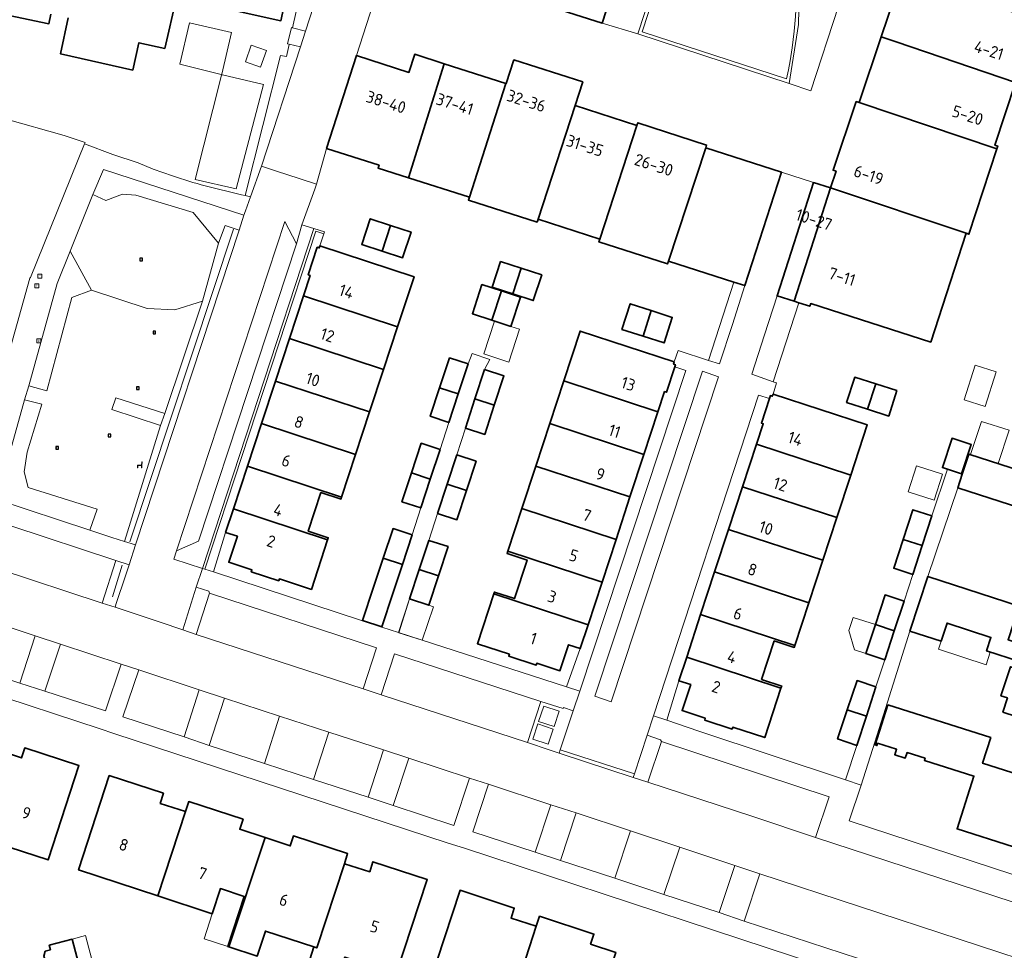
# Model space of a CAD drawing. Extents: x 154024 to 155007, y 472916 to 473908.
# Tile 25 of 49: x 154392 to 154504, y 473598 to 473704. Entities that reach past the tile are written whole.
import ezdxf
from ezdxf.enums import TextEntityAlignment as Align

# ---------------------------------------------------------------- set-up
doc = ezdxf.new("R2010")
doc.units = 0
doc.header["$LTSCALE"] = 0.75
doc.layers.get('0').update_dxf_attribs({"linetype": 'CONTINUOUS'})
for name, color, linetype, lineweight in [('B-RO-GR-BEPLANTING_CULTUUR_HEESTERS-GV', 252, 'CONTINUOUS', 18), ('B-RO-GR-HAAG-G', 252, 'GR-HAAG1', 13), ('B-RO-GR-STRUIK-GV', 252, 'CONTINUOUS', 13), ('B-RO-IE-MEUBILAIR_WEGMEUBILAIR-S', 252, 'CONTINUOUS', 25), ('B-RO-IE-TERREINAFSCHEIDING_KUNSTMATIG_MUUR-GV', 252, 'CONTINUOUS', 18), ('B-RO-OG-BEBOUWING-GV', 6, 'CONTINUOUS', 35), ('B-RO-OG-BEBOUWING-T18', 1, 'CONTINUOUS', 18), ('B-RO-OG-BEBOUWING_LAGE TRAFO-GV', 6, 'CONTINUOUS', 18), ('B-RO-OG-BEBOUWING_LUIFEL-GV', 6, 'CONTINUOUS', 18), ('B-RO-OG-BEBOUWING_OVERBOUWING-GV', 6, 'CONTINUOUS', 18), ('B-RO-OG-TERREIN_CULTUURSCHEIDING-GV', 252, 'CONTINUOUS', 18), ('B-RO-OG-TERREIN_ERF-GV', 252, 'CONTINUOUS', 18), ('B-RO-OG-TERREIN_ONBEGROEID-GV', 252, 'CONTINUOUS', 18), ('B-RO-RI-GWA_KOLK-S', 252, 'CONTINUOUS', 25), ('B-RO-RI-GWA_RIOOLPUT-S', 252, 'CONTINUOUS', 25), ('B-RO-VH-ONVERHARD-GV', 252, 'CONTINUOUS', 18), ('B-RO-VH-VERHARDING_BEDRIJFSVLOERPLAAT-GV', 252, 'CONTINUOUS', 18), ('B-RO-VH-VERHARDING_BETONSTRAATSTEEN-GV', 252, 'CONTINUOUS', 18), ('B-RO-VH-VERHARDING_SIERBESTRATING-GV', 252, 'CONTINUOUS', 18), ('B-RO-VH-VERHARDING_STRAATBAKSTEEN-GV', 252, 'CONTINUOUS', 18), ('B-RO-VH-VERHARDING_TEGEL-GV', 252, 'CONTINUOUS', 18)]:
    doc.layers.add(name, color=color, linetype=linetype, lineweight=lineweight)
doc.styles.add('NLCS-ISO', font='NLCS-ISO.ttf')
doc.styles.add('NLCS-ISO-M200-T18', font='NLCS-ISO.ttf', dxfattribs={"height": 0.36})
doc.linetypes.add('GR-HAAG1', pattern='A,6,[176,NLCS.SHX,S=0.125,R=0,X=0,Y=0],-2', length=8)

# ---------------------------------------------------------------- blocks, each defined once
blk = doc.blocks.new('SRI-PUT_INSPECTIEPUT_RIOOLPUT-SO')
at = {"color": 0, "linetype": 'ByBlock', "lineweight": 18}
blk.add_lwpolyline([(-1.12, -1.12), (1.12, -1.12), (1.12, 1.12), (-1.12, 1.12)], close=True, dxfattribs=at)
at = {"color": 0, "linetype": 'ByBlock', "lineweight": 18, "style": 'NLCS-ISO'}
blk.add_text('r', height=1.5, dxfattribs=at).set_placement((0, 0.28), align=Align.MIDDLE_CENTER)
blk = doc.blocks.new('SRI-KOLK-SO')
at = {"color": 0, "linetype": 'ByBlock', "lineweight": 18}
blk.add_lwpolyline([(-1.125, -1.125), (1.125, -1.125), (1.125, 1.125), (-1.125, 1.125)], close=True, dxfattribs=at)
at = {"color": 0, "linetype": 'ByBlock', "lineweight": 18, "style": 'NLCS-ISO'}
blk.add_text('k', height=1.5, dxfattribs=at).set_placement((0, 0), align=Align.MIDDLE_CENTER)
blk = doc.blocks.new('SIE-WEG_SPEELTOESTEL-SO')
at = {"flags": 128}
blk.add_lwpolyline([(-0.75, -0.75), (0.75, -0.75), (0.75, 0.75), (-0.75, 0.75)], close=True, dxfattribs=at)
at = {"style": 'NLCS-ISO'}
blk.add_text('SPT', height=0.45, dxfattribs=at).set_placement((0, 0), align=Align.MIDDLE_CENTER)
blk = doc.blocks.new('SIE-WEG_ZITBANK-SO')
at = {"color": 0, "linetype": 'ByBlock', "lineweight": 18}
blk.add_lwpolyline([(-0.91, -1.63), (-0.91, -0.2), (1.09, -0.2), (1.09, -1.63), (1.29, -1.63), (1.29, -0.21), (1.54, 1.78), (1.33, 1.78), (1.11, 0), (-1.11, 0), (-1.11, -1.63)], close=True, dxfattribs=at)

msp = doc.modelspace()

# ---------------------------------------------------------------- linework, layer by layer
at = {"layer": 'B-RO-GR-BEPLANTING_CULTUUR_HEESTERS-GV', "flags": 128}
for points in [[(154424.664, 473702.584), (154431.079, 473722.48), (154427.734, 473723.236), (154423.195, 473702.949)], [(154424.068, 473700.773), (154422.814, 473701.074), (154422.807, 473701.042), (154422.505, 473699.682), (154421.824, 473699.818), (154417.78, 473683.871), (154418.408, 473683.739), (154419.671, 473687.205)], [(154417.661, 473681.64), (154401.672, 473686.856), (154400.474, 473683.98), (154401.949, 473683.329), (154403.831, 473684.033), (154405.369, 473683.915), (154411.87, 473681.966), (154414.767, 473678.453), (154415.533, 473680.459), (154417.1, 473679.933)], [(154397.886, 473677.556), (154396.406, 473673.873), (154393.182, 473662.231), (154395.246, 473661.678), (154398.106, 473672.285), (154400.313, 473673.129)], [(154473.188, 473669.232), (154474.619, 473673.64), (154473.362, 473674.043), (154470.468, 473665.136), (154471.725, 473664.724)], [(154478.266, 473672.472), (154476.832, 473668.053), (154475.38, 473663.58), (154477.825, 473662.704), (154480.741, 473671.679), (154480.207, 473671.85)], [(154392.722, 473660.656), (154389.527, 473649.297), (154400.139, 473645.812), (154400.975, 473648.223), (154393.111, 473650.665), (154392.686, 473652.457), (154392.994, 473654.696), (154394.697, 473660.149)], [(154404.187, 473640.652), (154404.596, 473641.896), (154403.09, 473642.379), (154401.525, 473637.533), (154403.005, 473637.057), (154403.146, 473637.484)], [(154412.228, 473633.979), (154413.74, 473638.656), (154413.653, 473638.89), (154412.221, 473639.35), (154410.707, 473634.492)], [(154463.567, 473617.166), (154465.113, 473621.786), (154465.03, 473622.001), (154463.494, 473622.517), (154462.046, 473618.118), (154461.903, 473617.686)]]:
    msp.add_lwpolyline(points, close=True, dxfattribs=at)
at = {"layer": 'B-RO-GR-HAAG-G', "flags": 128}
for points in [[(154404.684, 473644.488), (154416.457, 473680.061)], [(154403.81, 473641.86), (154402.711, 473638.251)]]:
    msp.add_lwpolyline(points, dxfattribs=at)
at = {"layer": 'B-RO-GR-STRUIK-GV', "flags": 128}
for points in [[(154405.341, 473644.162), (154417.1, 473679.933), (154415.533, 473680.459), (154414.767, 473678.453), (154412.941, 473671.85), (154408.673, 473659.094), (154408.157, 473657.747), (154404.065, 473644.554)], [(154408.673, 473659.094), (154403.108, 473660.862), (154402.646, 473659.534), (154408.157, 473657.747)]]:
    msp.add_lwpolyline(points, close=True, dxfattribs=at)
at = {"layer": 'B-RO-IE-TERREINAFSCHEIDING_KUNSTMATIG_MUUR-GV', "flags": 128}
msp.add_lwpolyline([(154477.389, 473731.655), (154476.491, 473734.115), (154475.455, 473736.521), (154473.83, 473737.107), (154462.428, 473702.252), (154479.624, 473696.62), (154480.703, 473703.331), (154480.847, 473710.126), (154480.732, 473711.263), (154478.822, 473713.725), (154477.458, 473716.525), (154476.696, 473719.546), (154476.569, 473722.659), (154477.083, 473725.732), (154478.216, 473728.634)], close=True, dxfattribs=at)
msp.add_lwpolyline([(154480.374, 473704.218), (154480.226, 473702.571), (154479.984, 473700.67), (154479.745, 473699.197), (154479.551, 473698.17), (154479.332, 473697.137), (154462.932, 473702.508), (154471.425, 473728.469)], dxfattribs=at)
at = {"layer": 'B-RO-OG-BEBOUWING-GV', "flags": 128}
for points in [[(154436.55, 473718.733), (154449.91, 473714.405), (154447.506, 473706.983), (154458.382, 473703.459), (154470.56, 473741.024), (154459.687, 473744.549), (154459.598, 473744.273), (154457.061, 473745.092), (154457.145, 473745.353), (154446.307, 473748.851)], [(154507.702, 473703.902), (154492.45, 473708.879), (154490.11, 473701.926), (154491.797, 473701.358), (154505.365, 473696.74)], [(154491.797, 473701.358), (154490.11, 473701.926), (154487.593, 473694.445), (154503.244, 473689.179), (154503.349, 473689.501), (154503.036, 473689.603), (154505.365, 473696.74)], [(154436.375, 473685.894), (154440.413, 473698.865), (154437.067, 473699.937), (154436.406, 473697.873), (154430.441, 473699.784), (154427.058, 473689.225), (154433.013, 473687.317), (154432.913, 473687.003)], [(154436.375, 473685.894), (154443.281, 473683.681), (154447.426, 473696.618), (154440.413, 473698.865)], [(154443.281, 473683.681), (154443.181, 473683.367), (154450.991, 473680.864), (154451.091, 473681.178), (154455.307, 473694.116), (154456.178, 473696.793), (154448.34, 473699.304), (154447.474, 473696.603), (154447.426, 473696.618)], [(154487.593, 473694.445), (154487.27, 473694.554), (154484.643, 473686.748), (154484.976, 473686.637), (154484.336, 473684.737), (154499.773, 473679.58), (154500.071, 473679.482), (154503.244, 473689.179)], [(154462.342, 473691.846), (154455.307, 473694.116), (154451.091, 473681.178), (154458.112, 473678.929)], [(154465.912, 473676.43), (154470.161, 473689.316), (154470.259, 473689.617), (154462.443, 473692.155), (154462.342, 473691.846), (154458.112, 473678.929), (154458.005, 473678.596), (154465.806, 473676.097)], [(154470.161, 473689.316), (154465.912, 473676.43), (154473.362, 473674.043), (154474.619, 473673.64), (154478.783, 473686.531)], [(154480.207, 473671.85), (154484.336, 473684.737), (154482.427, 473685.354), (154478.266, 473672.472)], [(154481.599, 473671.404), (154481.989, 473671.279), (154482.09, 473671.593), (154495.731, 473667.222), (154499.773, 473679.58), (154484.336, 473684.737), (154480.207, 473671.85), (154480.741, 473671.679)], [(154433.378, 473677.566), (154434.331, 473680.481), (154432.012, 473681.239), (154431.059, 473678.324)], [(154434.331, 473680.481), (154433.378, 473677.566), (154435.696, 473676.807), (154436.65, 473679.722)], [(154424.414, 473672.474), (154435.13, 473668.954), (154437, 473674.646), (154426.293, 473678.163), (154426.212, 473677.916), (154425.993, 473677.988), (154424.967, 473674.862), (154425.176, 473674.793)], [(154445.872, 473673.459), (154448.211, 473672.696), (154449.165, 473675.611), (154446.824, 473676.375)], [(154448.211, 473672.696), (154450.554, 473671.931), (154451.505, 473674.847), (154449.165, 473675.611)], [(154445.842, 473669.706), (154446.937, 473673.031), (154444.714, 473673.759), (154443.624, 473670.433)], [(154445.842, 473669.706), (154448.005, 473668.998), (154449.095, 473672.325), (154448.187, 473672.622), (154446.937, 473673.031)], [(154424.414, 473672.474), (154422.823, 473667.629), (154433.538, 473664.109), (154435.13, 473668.954)], [(154460.629, 473668.653), (154463.04, 473667.886), (154463.964, 473670.79), (154461.581, 473671.568)], [(154463.04, 473667.886), (154465.429, 473667.126), (154466.347, 473670.011), (154463.964, 473670.79)], [(154466.576, 473664.958), (154455.868, 473668.473), (154454.01, 473662.81), (154464.727, 473659.293), (154465.478, 473661.582), (154465.687, 473661.513), (154466.63, 473664.387), (154466.713, 473664.639), (154466.495, 473664.711)], [(154433.538, 473664.109), (154422.823, 473667.629), (154421.231, 473662.785), (154431.947, 473659.264)], [(154439.906, 473662.017), (154442.012, 473661.325), (154443.137, 473664.725), (154441.032, 473665.421)], [(154443.924, 473660.753), (154446.119, 473660.032), (154447.209, 473663.365), (154445.013, 473664.082)], [(154489.481, 473662.465), (154487.101, 473663.218), (154486.17, 473660.346), (154488.565, 473659.57)], [(154421.231, 473662.785), (154419.639, 473657.939), (154430.355, 473654.419), (154431.947, 473659.264)], [(154439.906, 473662.017), (154438.835, 473658.778), (154440.94, 473658.082), (154442.012, 473661.325)], [(154454.01, 473662.81), (154452.419, 473657.964), (154463.136, 473654.447), (154464.727, 473659.293)], [(154490.959, 473658.793), (154491.881, 473661.705), (154489.481, 473662.465), (154488.565, 473659.57)], [(154446.119, 473660.032), (154443.924, 473660.753), (154442.839, 473657.433), (154445.035, 473656.715)], [(154477.806, 473661.302), (154477.725, 473661.055), (154477.506, 473661.126), (154477.399, 473660.799), (154476.482, 473658), (154476.691, 473657.931), (154475.931, 473655.613), (154486.651, 473652.1), (154488.516, 473657.793)], [(154418.048, 473653.094), (154428.764, 473649.573), (154430.355, 473654.419), (154419.639, 473657.939)], [(154463.136, 473654.447), (154452.419, 473657.964), (154450.829, 473653.119), (154461.546, 473649.601)], [(154497.627, 473652.761), (154499.252, 473652.227), (154500.344, 473655.552), (154498.159, 473656.27), (154497.067, 473652.945)], [(154436.703, 473652.334), (154438.842, 473651.631), (154439.951, 473655.001), (154437.818, 473655.704)], [(154474.344, 473650.767), (154485.063, 473647.254), (154486.651, 473652.1), (154475.931, 473655.613)], [(154440.754, 473651.057), (154442.951, 473650.336), (154444.04, 473653.67), (154441.842, 473654.388)], [(154499.329, 473652.202), (154498.823, 473650.643), (154505.966, 473648.324), (154507.212, 473652.161), (154500.069, 473654.48)], [(154427.172, 473644.728), (154427.25, 473644.966), (154424.97, 473645.715), (154426.412, 473650.104), (154428.692, 473649.355), (154428.764, 473649.573), (154418.048, 473653.094), (154416.456, 473648.249)], [(154459.955, 473644.754), (154461.546, 473649.601), (154450.829, 473653.119), (154449.238, 473648.272)], [(154438.842, 473651.631), (154436.703, 473652.334), (154435.622, 473649.066), (154437.765, 473648.36)], [(154439.669, 473647.735), (154441.866, 473647.018), (154442.951, 473650.336), (154440.754, 473651.057)], [(154485.063, 473647.254), (154474.344, 473650.767), (154472.756, 473645.92), (154483.475, 473642.408)], [(154415.576, 473645.57), (154416.906, 473645.133), (154415.935, 473642.178), (154418.567, 473641.314), (154418.495, 473641.095), (154421.611, 473640.071), (154421.683, 473640.29), (154425.322, 473639.095), (154427.172, 473644.728), (154416.456, 473648.249)], [(154447.648, 473643.426), (154458.365, 473639.908), (154459.955, 473644.754), (154449.238, 473648.272)], [(154494.778, 473644.07), (154495.879, 473647.44), (154493.706, 473648.15), (154492.606, 473644.781)], [(154433.495, 473642.651), (154435.667, 473641.938), (154436.765, 473645.289), (154434.607, 473645.998)], [(154483.475, 473642.408), (154472.756, 473645.92), (154471.168, 473641.075), (154481.888, 473637.561)], [(154438.67, 473644.671), (154437.589, 473641.361), (154439.777, 473640.643), (154440.865, 473643.956)], [(154494.778, 473644.07), (154492.606, 473644.781), (154491.535, 473641.503), (154493.708, 473640.793)], [(154446.057, 473638.581), (154456.774, 473635.062), (154458.365, 473639.908), (154447.648, 473643.426), (154447.567, 473643.18), (154449.847, 473642.432), (154448.406, 473638.042), (154446.126, 473638.791)], [(154434.585, 473638.638), (154435.667, 473641.938), (154433.495, 473642.651), (154432.402, 473639.364), (154431.152, 473635.553), (154433.339, 473634.836)], [(154439.777, 473640.643), (154437.589, 473641.361), (154436.493, 473638.006), (154438.675, 473637.289)], [(154469.58, 473636.228), (154480.3, 473632.716), (154481.888, 473637.561), (154471.168, 473641.075)], [(154495.391, 473640.561), (154493.373, 473634.361), (154496.912, 473633.206), (154497.586, 473635.269), (154502.586, 473633.637), (154502.084, 473632.097), (154505.82, 473630.878), (154505.55, 473630.051), (154504.799, 473630.296), (154503.722, 473626.997), (154504.464, 473626.755), (154503.939, 473625.148), (154515.613, 473621.338), (154515.983, 473622.479), (154516.949, 473622.175), (154518.06, 473625.698), (154517.121, 473625.994), (154518.081, 473628.956), (154504.533, 473633.375), (154505.774, 473637.178)], [(154456.774, 473635.062), (154446.057, 473638.581), (154444.199, 473632.919), (154447.838, 473631.724), (154447.766, 473631.506), (154450.882, 473630.483), (154450.954, 473630.701), (154453.586, 473629.838), (154454.556, 473632.793), (154455.886, 473632.356)], [(154491.595, 473634.379), (154492.702, 473637.745), (154490.54, 473638.456), (154489.439, 473635.086)], [(154467.993, 473631.382), (154478.713, 473627.869), (154478.79, 473628.105), (154476.509, 473628.853), (154477.947, 473633.243), (154480.228, 473632.496), (154480.3, 473632.716), (154469.58, 473636.228)], [(154491.595, 473634.379), (154489.439, 473635.086), (154488.365, 473631.797), (154490.514, 473631.09)], [(154478.713, 473627.869), (154467.993, 473631.382), (154467.114, 473628.7), (154468.445, 473628.264), (154467.477, 473625.309), (154470.109, 473624.446), (154470.037, 473624.228), (154473.154, 473623.206), (154473.226, 473623.425), (154476.865, 473622.233)], [(154489.508, 473628.011), (154487.358, 473628.716), (154486.251, 473625.399), (154488.418, 473624.689)], [(154512.977, 473608.758), (154514.674, 473613.716), (154513.721, 473614.018), (154514.144, 473615.353), (154501.638, 473619.318), (154502.564, 473622.24), (154490.862, 473625.952), (154489.417, 473621.406), (154489.618, 473621.342), (154489.7, 473621.602), (154491.851, 473620.918), (154491.654, 473620.299), (154492.845, 473619.92), (154493.044, 473620.545), (154495.097, 473619.893), (154495.018, 473619.645), (154500.641, 473617.859), (154498.735, 473611.859), (154511.559, 473607.784), (154512.038, 473609.1)], [(154488.418, 473624.689), (154486.251, 473625.399), (154485.145, 473622.087), (154487.325, 473621.359)], [(154389.481, 473620.87), (154386.338, 473611.294), (154386.04, 473611.394), (154385.106, 473608.538), (154388.609, 473607.393), (154389.543, 473610.248), (154395.388, 473608.337), (154398.896, 473619.057), (154392.738, 473621.072), (154392.365, 473619.932)], [(154411.017, 473613.821), (154408.137, 473614.766), (154408.509, 473615.907), (154402.35, 473617.916), (154398.851, 473607.193), (154407.875, 473604.238)], [(154415.938, 473598.451), (154420.054, 473610.871), (154417.183, 473611.823), (154417.553, 473612.965), (154411.388, 473614.963), (154411.017, 473613.821), (154407.875, 473604.238), (154414.05, 473602.216), (154414.984, 473605.067), (154417.673, 473604.186), (154415.809, 473598.493)], [(154420.054, 473610.871), (154415.938, 473598.451), (154419.164, 473597.395), (154420.097, 473600.246), (154425.619, 473598.438), (154425.938, 473598.334), (154429.074, 473607.903), (154429.448, 473609.044), (154423.286, 473611.064), (154422.912, 473609.923)], [(154425.619, 473598.438), (154424.685, 473595.587), (154428.201, 473594.435), (154429.135, 473597.286), (154434.961, 473595.378), (154438.493, 473606.091), (154432.328, 473608.124), (154431.953, 473606.984), (154429.074, 473607.903), (154425.938, 473598.334)], [(154448.068, 473591.082), (154447.758, 473591.184), (154450.887, 473600.782), (154448.018, 473601.718), (154448.392, 473602.858), (154442.225, 473604.88), (154438.708, 473594.152), (154444.549, 473592.237), (154443.613, 473589.383), (154447.133, 473588.229)], [(154447.758, 473591.184), (154448.068, 473591.082), (154453.586, 473589.273), (154452.65, 473586.419), (154455.843, 473585.373), (154456.784, 473588.235), (154459.935, 473597.822), (154457.073, 473598.765), (154457.445, 473599.906), (154451.259, 473601.923), (154450.887, 473600.782)], [(154398.139, 473599.319), (154395.513, 473598.621), (154395.65, 473598.109), (154395.06, 473597.952), (154394.914, 473597.404), (154395.758, 473595.159), (154398.405, 473594.439), (154398.776, 473595.803), (154399.055, 473595.877)]]:
    msp.add_lwpolyline(points, close=True, dxfattribs=at)
for points in [[(154414.511, 473705.375), (154421.859, 473703.749), (154423.032, 473709.156)], [(154397.669, 473704.095), (154396.813, 473699.982), (154405.02, 473698.15), (154405.71, 473701.25), (154408.65, 473700.6), (154409.99, 473706.38)], [(154387.125, 473705.154), (154395.486, 473703.416), (154395.711, 473704.502)]]:
    msp.add_lwpolyline(points, dxfattribs=at)
at = {"layer": 'B-RO-OG-BEBOUWING_LAGE TRAFO-GV', "flags": 128}
msp.add_lwpolyline([(154417.826, 473699.093), (154419.553, 473698.489), (154420.208, 473700.358), (154418.48, 473700.963)], close=True, dxfattribs=at)
at = {"layer": 'B-RO-OG-BEBOUWING_LUIFEL-GV', "flags": 128}
for points in [[(154448.005, 473668.998), (154446.152, 473669.605), (154444.931, 473665.874), (154447.775, 473664.943), (154448.997, 473668.673)], [(154436.493, 473638.006), (154435.255, 473634.172), (154437.934, 473633.307), (154439.188, 473637.121), (154438.675, 473637.289)], [(154488.365, 473631.797), (154489.439, 473635.086), (154486.926, 473635.907), (154486.44, 473634.418), (154487.067, 473632.221)], [(154496.912, 473633.206), (154496.611, 473632.284), (154502.037, 473630.514), (154502.508, 473631.958), (154502.084, 473632.097), (154502.586, 473633.637), (154497.586, 473635.269)], [(154414.05, 473602.216), (154413.119, 473599.374), (154415.809, 473598.493), (154417.673, 473604.186), (154414.984, 473605.067)], [(154398.139, 473599.319), (154399.055, 473595.877), (154400.569, 473596.279), (154399.654, 473599.722)]]:
    msp.add_lwpolyline(points, close=True, dxfattribs=at)
at = {"layer": 'B-RO-OG-BEBOUWING_OVERBOUWING-GV', "flags": 128}
for points in [[(154501.909, 473659.874), (154503.173, 473663.84), (154500.793, 473664.599), (154499.529, 473660.632)], [(154500.274, 473654.413), (154503.412, 473653.395), (154504.642, 473657.182), (154501.504, 473658.201)], [(154493.173, 473650.178), (154496.125, 473649.234), (154497.071, 473652.19), (154494.119, 473653.134)]]:
    msp.add_lwpolyline(points, close=True, dxfattribs=at)
at = {"layer": 'B-RO-OG-TERREIN_CULTUURSCHEIDING-GV', "flags": 128}
for points in [[(154479.634, 473711.902), (154478.106, 473712.872), (154476.69, 473713.973), (154474.973, 473715.752), (154473.227, 473717.898), (154471.932, 473720.242), (154471.269, 473722.078), (154471.028, 473724.026), (154471.425, 473728.469), (154462.932, 473702.508), (154479.332, 473697.137), (154479.551, 473698.17), (154479.745, 473699.197), (154479.984, 473700.67), (154480.226, 473702.571), (154480.374, 473704.218), (154480.484, 473706.414), (154480.503, 473707.826), (154480.448, 473710.096), (154480.348, 473711.087)], [(154412.941, 473671.85), (154409.786, 473670.868), (154406.655, 473671.032), (154400.313, 473673.129), (154398.106, 473672.285), (154395.246, 473661.678), (154393.182, 473662.231), (154392.722, 473660.656), (154394.697, 473660.149), (154392.994, 473654.696), (154392.686, 473652.457), (154393.111, 473650.665), (154400.975, 473648.223), (154400.139, 473645.812), (154402.627, 473644.996), (154404.065, 473644.554), (154408.157, 473657.747), (154402.646, 473659.534), (154403.108, 473660.862), (154408.673, 473659.094)], [(154393.921, 473633.814), (154387.718, 473635.847), (154385.964, 473630.477), (154392.182, 473628.441)], [(154403.682, 473630.6), (154396.797, 473632.873), (154395.024, 473627.513), (154401.905, 473625.268)], [(154412.56, 473627.671), (154405.699, 473629.93), (154403.902, 473624.597), (154410.872, 473622.331)], [(154413.713, 473621.359), (154419.985, 473619.306), (154421.705, 473624.694), (154415.461, 473626.727)], [(154433.512, 473620.843), (154427.309, 473622.87), (154425.548, 473617.489), (154431.777, 473615.458)], [(154443.31, 473617.638), (154436.386, 473619.903), (154434.638, 473614.51), (154441.53, 473612.234)], [(154445.468, 473616.933), (154443.677, 473611.533), (154450.764, 473609.209), (154452.538, 473614.613)], [(154461.611, 473611.632), (154455.413, 473613.669), (154453.645, 473608.28), (154459.825, 473606.254)], [(154471.698, 473602.347), (154473.47, 473607.707), (154467.2, 473609.796), (154465.398, 473604.41)]]:
    msp.add_lwpolyline(points, close=True, dxfattribs=at)
msp.add_lwpolyline([(154510.3, 473595.6), (154476.308, 473606.755), (154474.523, 473601.371), (154509.808, 473589.828), (154511.467, 473595.008), (154511.47, 473595.018)], dxfattribs=at)
at = {"layer": 'B-RO-OG-TERREIN_ERF-GV', "flags": 128}
for points in [[(154413.262, 473684.963), (154417.368, 473683.957), (154417.78, 473683.871), (154421.824, 473699.818), (154422.505, 473699.682), (154422.807, 473701.042), (154422.814, 473701.074), (154422.616, 473701.122), (154423.059, 473702.983), (154423.195, 473702.949), (154427.734, 473723.236)], [(154369.52, 473709.36), (154372, 473700.69), (154372.92, 473697.475), (154373.099, 473697.444), (154376.135, 473696.651), (154376.862, 473696.446), (154390.27, 473692.673), (154390.493, 473692.61), (154397.21, 473690.72), (154399.587, 473689.896), (154399.527, 473689.749), (154402.745, 473688.545), (154405.613, 473687.607), (154407.343, 473686.888), (154409.533, 473686.115)], [(154423.032, 473709.156), (154421.859, 473703.749), (154414.511, 473705.375)], [(154409.99, 473706.38), (154408.65, 473700.6), (154405.71, 473701.25), (154405.02, 473698.15), (154396.813, 473699.982), (154397.669, 473704.095)], [(154395.711, 473704.502), (154395.486, 473703.416), (154387.125, 473705.154)], [(154505.365, 473696.74), (154503.036, 473689.603), (154503.349, 473689.501), (154503.244, 473689.179), (154500.071, 473679.482), (154499.773, 473679.58), (154495.731, 473667.222), (154482.09, 473671.593), (154481.989, 473671.279), (154481.599, 473671.404), (154480.741, 473671.679), (154477.825, 473662.704), (154478.22, 473662.563), (154477.806, 473661.302), (154488.516, 473657.793), (154486.651, 473652.1), (154485.063, 473647.254), (154483.475, 473642.408), (154481.888, 473637.561), (154480.3, 473632.716), (154480.228, 473632.496), (154477.947, 473633.243), (154476.509, 473628.853), (154478.79, 473628.105), (154478.713, 473627.869), (154476.865, 473622.233), (154473.226, 473623.425), (154473.154, 473623.206), (154470.037, 473624.228), (154470.109, 473624.446), (154467.477, 473625.309), (154468.445, 473628.264), (154467.114, 473628.7), (154465.741, 473624.227), (154469.381, 473622.961), (154486.056, 473617.457), (154487.325, 473621.359), (154485.145, 473622.087), (154486.251, 473625.399), (154487.358, 473628.716), (154489.508, 473628.011), (154490.514, 473631.09), (154488.365, 473631.797), (154489.439, 473635.086), (154490.54, 473638.456), (154492.702, 473637.745), (154493.708, 473640.793), (154491.535, 473641.503), (154492.606, 473644.781), (154493.706, 473648.15), (154495.879, 473647.44), (154497.627, 473652.761), (154497.067, 473652.945), (154498.159, 473656.27), (154500.344, 473655.552), (154499.252, 473652.227), (154499.329, 473652.202), (154500.069, 473654.48), (154507.212, 473652.161)], [(154385.022, 473644.911), (154393.299, 473674.495), (154393.404, 473674.564), (154399.527, 473689.749), (154399.587, 473689.896), (154397.21, 473690.72), (154390.493, 473692.61)], [(154505.966, 473648.324), (154498.823, 473650.643), (154495.391, 473640.561), (154505.774, 473637.178)], [(154483.115, 473596.352), (154471.045, 473600.339), (154442.731, 473609.65), (154440.886, 473610.252), (154402.867, 473622.721), (154401.32, 473623.238), (154361.146, 473636.433)], [(154505.82, 473630.878), (154502.084, 473632.097), (154502.586, 473633.637), (154497.586, 473635.269), (154496.912, 473633.206), (154493.373, 473634.361), (154490.81, 473626.276), (154489.368, 473621.725), (154487.82, 473616.841), (154486.458, 473612.786), (154514.336, 473603.653)], [(154515.613, 473621.338), (154503.939, 473625.148), (154504.464, 473626.755), (154503.722, 473626.997), (154504.799, 473630.296)], [(154389.481, 473620.87), (154392.365, 473619.932), (154392.738, 473621.072), (154398.896, 473619.057), (154395.388, 473608.337), (154389.543, 473610.248)], [(154424.685, 473595.587), (154425.619, 473598.438), (154420.097, 473600.246), (154419.164, 473597.395), (154415.938, 473598.451), (154415.809, 473598.493), (154417.673, 473604.186), (154414.984, 473605.067), (154414.05, 473602.216), (154407.875, 473604.238), (154398.851, 473607.193), (154402.35, 473617.916), (154408.509, 473615.907), (154408.137, 473614.766), (154411.017, 473613.821), (154411.388, 473614.963), (154417.553, 473612.965), (154417.183, 473611.823), (154420.054, 473610.871), (154422.912, 473609.923), (154423.286, 473611.064), (154429.448, 473609.044), (154429.074, 473607.903), (154431.953, 473606.984), (154432.328, 473608.124), (154438.493, 473606.091), (154434.961, 473595.378)], [(154438.708, 473594.152), (154442.225, 473604.88), (154448.392, 473602.858), (154448.018, 473601.718), (154450.887, 473600.782), (154451.259, 473601.923), (154457.445, 473599.906), (154457.073, 473598.765), (154459.935, 473597.822)]]:
    msp.add_lwpolyline(points, dxfattribs=at)
for points in [[(154415.068, 473697.631), (154410.368, 473698.817), (154411.483, 473703.5), (154416.255, 473702.43), (154415.157, 473697.686)], [(154417.826, 473699.093), (154418.48, 473700.963), (154420.208, 473700.358), (154419.553, 473698.489)], [(154412.103, 473685.716), (154415.123, 473697.546), (154415.211, 473697.596), (154419.868, 473696.498), (154416.791, 473684.633)], [(154443.281, 473683.681), (154436.375, 473685.894), (154432.913, 473687.003), (154433.013, 473687.317), (154427.058, 473689.225), (154425.887, 473685.163), (154425.722, 473684.592), (154424.254, 473680.533), (154425.616, 473680.116), (154426.802, 473679.732), (154426.736, 473679.528), (154426.293, 473678.163), (154437, 473674.646), (154435.13, 473668.954), (154433.538, 473664.109), (154431.947, 473659.264), (154430.355, 473654.419), (154428.764, 473649.573), (154428.692, 473649.355), (154426.412, 473650.104), (154424.97, 473645.715), (154427.25, 473644.966), (154427.172, 473644.728), (154425.322, 473639.095), (154421.683, 473640.29), (154421.611, 473640.071), (154418.495, 473641.095), (154418.567, 473641.314), (154415.935, 473642.178), (154416.906, 473645.133), (154415.576, 473645.57), (154414.193, 473641.082), (154431.139, 473635.513), (154431.152, 473635.553), (154432.402, 473639.364), (154433.495, 473642.651), (154434.607, 473645.998), (154436.765, 473645.289), (154437.765, 473648.36), (154435.622, 473649.066), (154436.703, 473652.334), (154437.818, 473655.704), (154439.951, 473655.001), (154440.94, 473658.082), (154438.835, 473658.778), (154439.906, 473662.017), (154441.032, 473665.421), (154443.137, 473664.725), (154443.589, 473665.899), (154445.596, 473665.23), (154445.013, 473664.082), (154447.209, 473663.365), (154446.119, 473660.032), (154445.035, 473656.715), (154442.839, 473657.433), (154441.842, 473654.388), (154444.04, 473653.67), (154442.951, 473650.336), (154441.866, 473647.018), (154439.669, 473647.735), (154438.67, 473644.671), (154440.865, 473643.956), (154439.777, 473640.643), (154438.675, 473637.289), (154436.493, 473638.006), (154435.236, 473634.179), (154454.328, 473628.01), (154455.886, 473632.356), (154454.556, 473632.793), (154453.586, 473629.838), (154450.954, 473630.701), (154450.882, 473630.483), (154447.766, 473631.506), (154447.838, 473631.724), (154444.199, 473632.919), (154446.057, 473638.581), (154446.126, 473638.791), (154448.406, 473638.042), (154449.847, 473642.432), (154447.567, 473643.18), (154447.648, 473643.426), (154449.238, 473648.272), (154450.829, 473653.119), (154452.419, 473657.964), (154454.01, 473662.81), (154455.868, 473668.473), (154466.576, 473664.958), (154467.007, 473666.272), (154470.468, 473665.136), (154473.362, 473674.043), (154465.912, 473676.43), (154465.806, 473676.097), (154458.005, 473678.596), (154458.112, 473678.929), (154451.091, 473681.178), (154450.991, 473680.864), (154443.181, 473683.367)], [(154432.012, 473681.239), (154434.331, 473680.481), (154436.65, 473679.722), (154435.696, 473676.807), (154433.378, 473677.566), (154431.059, 473678.324)], [(154448.211, 473672.696), (154445.872, 473673.459), (154446.824, 473676.375), (154449.165, 473675.611), (154451.505, 473674.847), (154450.554, 473671.931)], [(154445.842, 473669.706), (154443.624, 473670.433), (154444.714, 473673.759), (154446.937, 473673.031), (154448.187, 473672.622), (154449.095, 473672.325), (154448.005, 473668.998)], [(154463.964, 473670.79), (154466.347, 473670.011), (154465.429, 473667.126), (154463.04, 473667.886), (154460.629, 473668.653), (154461.581, 473671.568)], [(154489.481, 473662.465), (154491.881, 473661.705), (154490.959, 473658.793), (154488.565, 473659.57), (154486.17, 473660.346), (154487.101, 473663.218)], [(154512.977, 473608.758), (154512.038, 473609.1), (154511.559, 473607.784), (154498.735, 473611.859), (154500.641, 473617.859), (154495.018, 473619.645), (154495.097, 473619.893), (154493.044, 473620.545), (154492.845, 473619.92), (154491.654, 473620.299), (154491.851, 473620.918), (154489.7, 473621.602), (154489.618, 473621.342), (154489.417, 473621.406), (154490.862, 473625.952), (154502.564, 473622.24), (154501.638, 473619.318), (154514.144, 473615.353), (154513.721, 473614.018), (154514.674, 473613.716)], [(154398.139, 473599.319), (154399.055, 473595.877), (154398.776, 473595.803), (154398.405, 473594.439), (154395.758, 473595.159), (154394.914, 473597.404), (154395.06, 473597.952), (154395.65, 473598.109), (154395.513, 473598.621)]]:
    msp.add_lwpolyline(points, close=True, dxfattribs=at)
at = {"layer": 'B-RO-OG-TERREIN_ERF-GV'}
msp.add_lwpolyline([(154409.533, 473686.115, 0.0145051), (154413.262, 473684.963)], format="xyb", dxfattribs=at)
at = {"layer": 'B-RO-OG-TERREIN_ONBEGROEID-GV', "flags": 128}
msp.add_lwpolyline([(154414.767, 473678.453), (154411.87, 473681.966), (154405.369, 473683.915), (154403.831, 473684.033), (154401.949, 473683.329), (154400.474, 473683.98), (154397.886, 473677.556), (154400.313, 473673.129), (154406.655, 473671.032), (154409.786, 473670.868), (154412.941, 473671.85)], close=True, dxfattribs=at)
at = {"layer": 'B-RO-VH-ONVERHARD-GV', "flags": 128}
for points in [[(154451.155, 473624.057), (154452.915, 473623.498), (154453.482, 473625.247), (154451.735, 473625.814)], [(154451.073, 473623.795), (154450.494, 473622.053), (154452.242, 473621.475), (154452.819, 473623.218)]]:
    msp.add_lwpolyline(points, close=True, dxfattribs=at)
at = {"layer": 'B-RO-VH-VERHARDING_BEDRIJFSVLOERPLAAT-GV', "flags": 128}
msp.add_lwpolyline([(154453.499, 473620.481), (154453.49, 473620.453), (154461.903, 473617.686), (154462.046, 473618.118), (154453.624, 473620.859)], close=True, dxfattribs=at)
at = {"layer": 'B-RO-VH-VERHARDING_BETONSTRAATSTEEN-GV', "flags": 128}
for points in [[(154415.068, 473697.631), (154415.157, 473697.686), (154416.255, 473702.43), (154411.483, 473703.5), (154410.368, 473698.817)], [(154423.195, 473702.949), (154423.059, 473702.983), (154422.616, 473701.122), (154422.814, 473701.074), (154424.068, 473700.773), (154424.664, 473702.584)], [(154412.103, 473685.716), (154416.791, 473684.633), (154419.868, 473696.498), (154415.211, 473697.596), (154415.123, 473697.546)], [(154423.618, 473678.394), (154422.307, 473680.91), (154409.975, 473643.467), (154412.49, 473644.558)], [(154403.09, 473642.379), (154391.146, 473646.309), (154389.567, 473641.456), (154401.525, 473637.533)], [(154451.406, 473626.331), (154453.93, 473625.532), (154453.976, 473625.672), (154455.085, 473625.3), (154455.83, 473627.523), (154454.328, 473628.01), (154435.236, 473634.179), (154433.325, 473634.794), (154433.339, 473634.836), (154431.152, 473635.553), (154431.139, 473635.513), (154414.193, 473641.082), (154413.223, 473641.381), (154412.93, 473641.471), (154412.221, 473639.35), (154413.653, 473638.89), (154413.74, 473638.656), (154432.733, 473632.437), (154431.219, 473627.779), (154433.254, 473627.121), (154434.787, 473631.76)], [(154412.228, 473633.979), (154431.219, 473627.779), (154432.733, 473632.437), (154413.74, 473638.656)], [(154449.885, 473621.67), (154451.406, 473626.331), (154434.787, 473631.76), (154433.254, 473627.121)], [(154482.637, 473610.877), (154484.19, 473615.508), (154465.113, 473621.786), (154463.567, 473617.166), (154475.508, 473613.264), (154475.528, 473613.257)]]:
    msp.add_lwpolyline(points, close=True, dxfattribs=at)
for points in [[(154453.49, 473620.453), (154453.499, 473620.481), (154452.37, 473620.853), (154449.885, 473621.67), (154433.254, 473627.121), (154431.219, 473627.779), (154412.228, 473633.979), (154410.707, 473634.492), (154408.137, 473635.37), (154403.005, 473637.057), (154401.525, 473637.533), (154389.567, 473641.456)], [(154387.718, 473635.847), (154393.921, 473633.814), (154396.797, 473632.873), (154403.682, 473630.6), (154405.699, 473629.93), (154412.56, 473627.671), (154415.461, 473626.727), (154421.705, 473624.694), (154427.309, 473622.87), (154433.512, 473620.843), (154436.386, 473619.903), (154443.31, 473617.638), (154445.468, 473616.933), (154452.538, 473614.613), (154455.413, 473613.669), (154461.611, 473611.632), (154467.2, 473609.796), (154473.47, 473607.707), (154476.308, 473606.755), (154510.3, 473595.6)], [(154516.997, 473602.786), (154514.336, 473603.653), (154486.458, 473612.786), (154487.82, 473616.841), (154486.056, 473617.457), (154469.381, 473622.961), (154465.741, 473624.227), (154464.23, 473624.717), (154463.494, 473622.517), (154465.03, 473622.001), (154465.113, 473621.786), (154484.19, 473615.508), (154482.637, 473610.877), (154511.15, 473601.539)], [(154511.15, 473601.539), (154482.637, 473610.877), (154475.528, 473613.257), (154475.508, 473613.264), (154463.567, 473617.166), (154461.903, 473617.686), (154453.49, 473620.453)]]:
    msp.add_lwpolyline(points, dxfattribs=at)
at = {"layer": 'B-RO-VH-VERHARDING_SIERBESTRATING-GV', "flags": 128}
msp.add_lwpolyline([(154413.223, 473641.381), (154425.841, 473679.818), (154426.736, 473679.528), (154426.802, 473679.732), (154425.616, 473680.116), (154412.93, 473641.471)], close=True, dxfattribs=at)
at = {"layer": 'B-RO-VH-VERHARDING_STRAATBAKSTEEN-GV', "flags": 128}
for points in [[(154440.32, 473750.941), (154433.394, 473729.635), (154431.668, 473724.306), (154431.079, 473722.48), (154424.664, 473702.584), (154424.068, 473700.773), (154419.671, 473687.205), (154421.358, 473686.651), (154423.917, 473685.81), (154425.887, 473685.163), (154427.058, 473689.225), (154430.441, 473699.784), (154436.55, 473718.733), (154446.307, 473748.851), (154446.345, 473748.967), (154441.985, 473750.395)], [(154462.428, 473702.252), (154473.83, 473737.107), (154474.659, 473739.725), (154470.56, 473741.024), (154458.382, 473703.459)], [(154412.93, 473641.471), (154409.671, 473642.541), (154409.975, 473643.467), (154422.307, 473680.91), (154423.618, 473678.394), (154424.254, 473680.533), (154425.722, 473684.592), (154425.887, 473685.163), (154423.917, 473685.81), (154421.358, 473686.651), (154419.671, 473687.205), (154418.408, 473683.739), (154417.82, 473682.124), (154417.661, 473681.64), (154417.1, 473679.933), (154405.341, 473644.162), (154404.596, 473641.896), (154404.187, 473640.652), (154403.146, 473637.484), (154403.005, 473637.057), (154408.137, 473635.37), (154410.707, 473634.492), (154412.221, 473639.35)], [(154455.085, 473625.3), (154453.624, 473620.859), (154462.046, 473618.118), (154463.494, 473622.517), (154464.23, 473624.717), (154476.15, 473661.195), (154477.399, 473660.799), (154477.506, 473661.126), (154477.725, 473661.055), (154477.806, 473661.302), (154478.22, 473662.563), (154477.825, 473662.704), (154475.38, 473663.58), (154476.832, 473668.053), (154478.266, 473672.472), (154482.427, 473685.354), (154478.783, 473686.531), (154474.619, 473673.64), (154473.188, 473669.232), (154471.725, 473664.724), (154470.468, 473665.136), (154467.007, 473666.272), (154466.576, 473664.958), (154466.495, 473664.711), (154466.713, 473664.639), (154466.63, 473664.387), (154467.876, 473663.966), (154455.83, 473627.523)], [(154409.975, 473643.467), (154409.671, 473642.541), (154412.93, 473641.471), (154425.616, 473680.116), (154424.254, 473680.533), (154423.618, 473678.394), (154412.49, 473644.558)], [(154457.548, 473626.935), (154469.773, 473663.916), (154471.605, 473663.28), (154459.416, 473626.298)], [(154457.548, 473626.935), (154459.416, 473626.298), (154471.605, 473663.28), (154469.773, 473663.916)]]:
    msp.add_lwpolyline(points, close=True, dxfattribs=at)
for points in [[(154436.55, 473718.733), (154430.441, 473699.784), (154436.406, 473697.873), (154437.067, 473699.937), (154440.413, 473698.865), (154447.426, 473696.618), (154447.474, 473696.603), (154448.34, 473699.304), (154456.178, 473696.793), (154455.307, 473694.116), (154462.342, 473691.846), (154462.443, 473692.155), (154470.259, 473689.617), (154470.161, 473689.316), (154478.783, 473686.531), (154482.427, 473685.354), (154484.336, 473684.737), (154484.976, 473686.637), (154484.643, 473686.748), (154487.27, 473694.554), (154487.593, 473694.445), (154490.11, 473701.926), (154492.45, 473708.879)], [(154480.847, 473710.126), (154480.703, 473703.331), (154479.624, 473696.62), (154482.117, 473695.781), (154485.234, 473705.429)], [(154485.234, 473705.429), (154482.117, 473695.781), (154479.624, 473696.62), (154462.428, 473702.252), (154458.382, 473703.459), (154447.506, 473706.983)]]:
    msp.add_lwpolyline(points, dxfattribs=at)
at = {"layer": 'B-RO-VH-VERHARDING_TEGEL-GV', "flags": 128}
for points in [[(154409.533, 473686.115), (154407.343, 473686.888), (154405.613, 473687.607), (154402.745, 473688.545), (154399.527, 473689.749), (154393.404, 473674.564), (154393.299, 473674.495), (154385.022, 473644.911), (154366.718, 473648.361), (154364.605, 473648.8), (154362.63, 473649.21), (154360.509, 473649.65), (154360.597, 473650.075), (154355.279, 473651.162), (154350.03, 473652.231), (154335.17, 473655.309)], [(154391.146, 473646.309), (154403.09, 473642.379), (154404.596, 473641.896), (154405.341, 473644.162), (154404.065, 473644.554), (154402.627, 473644.996), (154400.139, 473645.812), (154389.527, 473649.297), (154392.722, 473660.656), (154393.182, 473662.231), (154396.406, 473673.873), (154397.886, 473677.556), (154400.474, 473683.98), (154401.672, 473686.856), (154417.661, 473681.64), (154417.82, 473682.124), (154418.408, 473683.739), (154417.78, 473683.871), (154417.368, 473683.957), (154413.262, 473684.963)], [(154361.146, 473636.433), (154401.32, 473623.238), (154402.867, 473622.721), (154440.886, 473610.252), (154442.731, 473609.65), (154471.045, 473600.339), (154483.115, 473596.352)], [(154509.808, 473589.828), (154474.523, 473601.371), (154471.698, 473602.347), (154465.398, 473604.41), (154459.825, 473606.254), (154453.645, 473608.28), (154450.764, 473609.209), (154443.677, 473611.533), (154445.468, 473616.933), (154443.31, 473617.638), (154441.53, 473612.234), (154434.638, 473614.51), (154431.777, 473615.458), (154425.548, 473617.489), (154419.985, 473619.306), (154413.713, 473621.359), (154410.872, 473622.331), (154403.902, 473624.597), (154405.699, 473629.93), (154403.682, 473630.6), (154401.905, 473625.268), (154395.024, 473627.513), (154392.182, 473628.441), (154385.964, 473630.477)]]:
    msp.add_lwpolyline(points, dxfattribs=at)
at = {"layer": 'B-RO-VH-VERHARDING_TEGEL-GV'}
msp.add_lwpolyline([(154413.262, 473684.963, -0.0145051), (154409.533, 473686.115)], format="xyb", dxfattribs=at)
at = {"layer": 'B-RO-VH-VERHARDING_TEGEL-GV', "flags": 128}
for points in [[(154419.639, 473657.939), (154421.231, 473662.785), (154422.823, 473667.629), (154424.414, 473672.474), (154425.176, 473674.793), (154424.967, 473674.862), (154425.993, 473677.988), (154426.212, 473677.916), (154426.293, 473678.163), (154426.736, 473679.528), (154425.841, 473679.818), (154413.223, 473641.381), (154414.193, 473641.082), (154415.576, 473645.57), (154416.456, 473648.249), (154418.048, 473653.094)], [(154440.94, 473658.082), (154439.951, 473655.001), (154438.842, 473651.631), (154437.765, 473648.36), (154436.765, 473645.289), (154435.667, 473641.938), (154434.585, 473638.638), (154433.339, 473634.836), (154433.325, 473634.794), (154435.236, 473634.179), (154436.493, 473638.006), (154437.589, 473641.361), (154438.67, 473644.671), (154439.669, 473647.735), (154440.754, 473651.057), (154441.842, 473654.388), (154442.839, 473657.433), (154443.924, 473660.753), (154445.013, 473664.082), (154445.596, 473665.23), (154443.589, 473665.899), (154443.137, 473664.725), (154442.012, 473661.325)], [(154461.546, 473649.601), (154459.955, 473644.754), (154458.365, 473639.908), (154456.774, 473635.062), (154455.886, 473632.356), (154454.328, 473628.01), (154455.83, 473627.523), (154467.876, 473663.966), (154466.63, 473664.387), (154465.687, 473661.513), (154465.478, 473661.582), (154464.727, 473659.293), (154463.136, 473654.447)], [(154467.114, 473628.7), (154467.993, 473631.382), (154469.58, 473636.228), (154471.168, 473641.075), (154472.756, 473645.92), (154474.344, 473650.767), (154475.931, 473655.613), (154476.691, 473657.931), (154476.482, 473658), (154477.399, 473660.799), (154476.15, 473661.195), (154464.23, 473624.717), (154465.741, 473624.227)], [(154499.252, 473652.227), (154497.627, 473652.761), (154495.879, 473647.44), (154494.778, 473644.07), (154493.708, 473640.793), (154492.702, 473637.745), (154491.595, 473634.379), (154490.514, 473631.09), (154489.508, 473628.011), (154488.418, 473624.689), (154487.325, 473621.359), (154486.056, 473617.457), (154487.82, 473616.841), (154489.368, 473621.725), (154490.81, 473626.276), (154493.373, 473634.361), (154495.391, 473640.561), (154498.823, 473650.643), (154499.329, 473652.202)], [(154396.797, 473632.873), (154393.921, 473633.814), (154392.182, 473628.441), (154395.024, 473627.513)], [(154415.461, 473626.727), (154412.56, 473627.671), (154410.872, 473622.331), (154413.713, 473621.359)], [(154451.406, 473626.331), (154449.885, 473621.67), (154452.37, 473620.853), (154453.499, 473620.481), (154453.624, 473620.859), (154455.085, 473625.3), (154453.976, 473625.672), (154453.93, 473625.532)], [(154451.155, 473624.057), (154451.735, 473625.814), (154453.482, 473625.247), (154452.915, 473623.498)], [(154427.309, 473622.87), (154421.705, 473624.694), (154419.985, 473619.306), (154425.548, 473617.489)], [(154451.073, 473623.795), (154452.819, 473623.218), (154452.242, 473621.475), (154450.494, 473622.053)], [(154434.638, 473614.51), (154436.386, 473619.903), (154433.512, 473620.843), (154431.777, 473615.458)], [(154453.645, 473608.28), (154455.413, 473613.669), (154452.538, 473614.613), (154450.764, 473609.209)], [(154465.398, 473604.41), (154467.2, 473609.796), (154461.611, 473611.632), (154459.825, 473606.254)], [(154471.698, 473602.347), (154474.523, 473601.371), (154476.308, 473606.755), (154473.47, 473607.707)]]:
    msp.add_lwpolyline(points, close=True, dxfattribs=at)

# ---------------------------------------------------------------- block references
at = {"layer": 'B-RO-IE-MEUBILAIR_WEGMEUBILAIR-S', "xscale": 0.2, "yscale": 0.2, "zscale": 0.2}
for name, p in [('SIE-WEG_SPEELTOESTEL-SO', (154405.983, 473676.62)), ('SIE-WEG_SPEELTOESTEL-SO', (154407.47, 473668.319)), ('SIE-WEG_SPEELTOESTEL-SO', (154405.584, 473661.985)), ('SIE-WEG_SPEELTOESTEL-SO', (154402.365, 473656.582)), ('SIE-WEG_SPEELTOESTEL-SO', (154396.413, 473655.194)), ('SIE-WEG_ZITBANK-SO', (154405.779, 473653.227))]:
    msp.add_blockref(name, p, dxfattribs=at)
at = {"layer": 'B-RO-RI-GWA_KOLK-S', "xscale": 0.2, "yscale": 0.2, "zscale": 0.2}
msp.add_blockref('SRI-KOLK-SO', (154394.328, 473667.354), dxfattribs=at)
at = {"layer": 'B-RO-RI-GWA_RIOOLPUT-S', "xscale": 0.2, "yscale": 0.2, "zscale": 0.2}
for p in [(154394.444, 473674.707), (154394.117, 473673.609)]:
    msp.add_blockref('SRI-PUT_INSPECTIEPUT_RIOOLPUT-SO', p, dxfattribs=at)

# ---------------------------------------------------------------- texts
at = {"layer": 'B-RO-OG-BEBOUWING-T18', "style": 'NLCS-ISO-M200-T18'}
for s, rotation, p in [('4-21', 342, (154502.352, 473700.4)), ('38-40', 342.3, (154433.813, 473694.504)), ('37-41', 342.3, (154441.628, 473694.275)), ('32-36', 342.3, (154449.757, 473694.65)), ('5-20', 342, (154499.937, 473693.002)), ('31-35', 342.2, (154456.423, 473689.553)), ('26-30', 342, (154464.255, 473687.361)), ('6-19', 341.4, (154488.682, 473686.21)), ('10-27', 342.2, (154482.462, 473681.139)), ('7-11', 342.3, (154485.645, 473674.654)), ('14', 341.9, (154429.311, 473672.961)), ('12', 341.9, (154427.155, 473668.001)), ('10', 341.9, (154425.498, 473662.958)), ('13', 341.9, (154461.354, 473662.462)), ('8', 341.9, (154423.91, 473658.123)), ('11', 341.9, (154459.796, 473657.097)), ('14', 341.9, (154480.342, 473656.227)), ('6', 341.9, (154422.464, 473653.722)), ('9', 341.9, (154458.187, 473652.195)), ('12', 341.9, (154478.644, 473651.044)), ('4', 341.9, (154421.546, 473648.109)), ('7', 341.9, (154456.652, 473647.518)), ('10', 341.9, (154477.015, 473646.071)), ('2', 341.9, (154420.751, 473644.564)), ('5', 341.9, (154455.148, 473642.935)), ('8', 341.9, (154475.467, 473641.349)), ('3', 341.9, (154452.689, 473638.265)), ('6', 341.9, (154473.822, 473636.329)), ('1', 341.9, (154450.583, 473633.516)), ('4', 341.9, (154473.133, 473631.398)), ('2', 341.9, (154471.342, 473628.009)), ('9', 341.9, (154392.923, 473613.665)), ('8', 342, (154403.99, 473610.047)), ('7', 341.9, (154412.938, 473606.789)), ('6', 341.9, (154422.195, 473603.768)), ('5', 341.8, (154432.516, 473600.738))]:
    msp.add_text(s, height=1.35, rotation=rotation, dxfattribs=at).set_placement(p, align=Align.MIDDLE)

doc.saveas('drawing.dxf')
